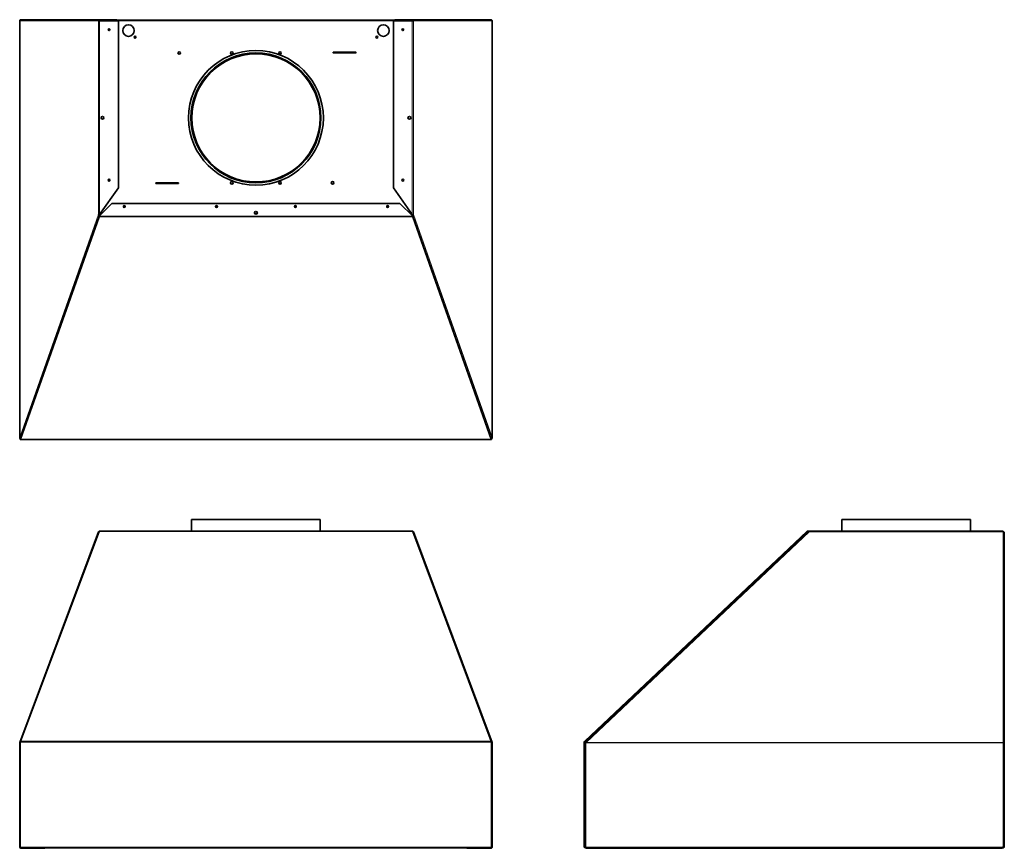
# Model space of a CAD drawing. Extents: x -1 to 73.9, y -1.5 to 61.5.
import ezdxf

# ---------------------------------------------------------------- set-up
doc = ezdxf.new("R2010")
doc.units = 0
doc.header["$MEASUREMENT"] = 0

msp = doc.modelspace()

# ---------------------------------------------------------------- linework, layer by layer
at = {"color": 7, "lineweight": 35}
for p, q in [((-0.95941, 61.440781), (-0.95941, 29.721281)), ((-0.953742, 61.440781), (-0.95941, 61.440781)), ((-0.86991, 61.530281), (-0.862946, 61.530281)), ((5.113986, 61.530281), (-0.862905, 61.530281)), ((5.113986, 61.440781), (5.030154, 61.440781)), ((5.084611, 61.471279), (5.065589, 61.471279)), ((5.084611, 61.471279), (5.084611, 61.49193)), ((5.113975, 61.500782), (28.887204, 61.500782)), ((5.113986, 61.530281), (6.435162, 61.530281)), ((5.113986, 61.500782), (5.139399, 61.500782)), ((5.113986, 61.440781), (6.551898, 61.440781)), ((6.435162, 61.530281), (6.435162, 61.500782)), ((6.551898, 61.440781), (6.551898, 48.74516)), ((28.887195, 61.440781), (27.449283, 61.440781)), ((27.449283, 61.440781), (27.449283, 48.74516)), ((28.887195, 61.530281), (27.566019, 61.530281)), ((27.566019, 61.530281), (27.566019, 61.500782)), ((28.887195, 61.500782), (28.861781, 61.500782)), ((28.887195, 61.530281), (34.864084, 61.530281)), ((28.971027, 61.440781), (28.887195, 61.440781)), ((28.916571, 61.49193), (28.916571, 61.471279)), ((28.93559, 61.471279), (28.916571, 61.471279)), ((34.871091, 61.530281), (34.864151, 61.530281)), ((34.954923, 61.440781), (34.960591, 61.440781)), ((34.960591, 61.440781), (34.960591, 29.721281)), ((24.580424, 59.058266), (22.906319, 59.058266)), ((22.906319, 58.996265), (24.580424, 58.996265)), ((5.113986, 46.70316), (6.551898, 48.74516)), ((11.094861, 49.121291), (9.420756, 49.121291)), ((9.420756, 49.05929), (11.094861, 49.05929)), ((28.887195, 46.70316), (27.449283, 48.74516)), ((5.079891, 46.583137), (6.050492, 47.547559)), ((6.050492, 47.547559), (27.950689, 47.547559)), ((27.950689, 47.547559), (28.921288, 46.583137)), ((5.070755, 46.541945), (-0.895073, 29.650586)), ((5.070755, 46.521688), (-0.895073, 29.630331)), ((5.113986, 46.70316), (5.030154, 46.70316)), ((5.070755, 46.521688), (5.070755, 46.541945)), ((5.11059, 46.686272), (5.11059, 46.70316)), ((5.112314, 46.638116), (5.112439, 46.658344)), ((5.133399, 46.63803), (5.112314, 46.638116)), ((5.133399, 46.63803), (5.133523, 46.658258)), ((5.134855, 46.637751), (5.133399, 46.63803)), ((28.866325, 46.637751), (28.867781, 46.63803)), ((28.867781, 46.63803), (28.867658, 46.658258)), ((28.867781, 46.63803), (28.888867, 46.638116)), ((28.887195, 46.70316), (28.971027, 46.70316)), ((28.888867, 46.638116), (28.888742, 46.658344)), ((28.89059, 46.686272), (28.89059, 46.70316)), ((28.930424, 46.521688), (28.930424, 46.541945)), ((34.896255, 29.650586), (28.930424, 46.541945)), ((34.896255, 29.630331), (28.930424, 46.521688)), ((-0.95941, 29.721281), (-0.929909, 29.721281)), ((-0.929909, 29.721281), (-0.929753, 29.728122)), ((-0.918524, 29.721281), (-0.929909, 29.721281)), ((-0.878577, 29.69728), (-0.919411, 29.69728)), ((-0.919411, 29.687385), (-0.919411, 29.69728)), ((-0.919411, 29.646719), (-0.919411, 29.63178)), ((-0.919411, 29.63178), (-0.919411, 29.602281)), ((34.920592, 29.602281), (-0.919411, 29.602281)), ((-0.888996, 29.667781), (-0.897056, 29.667781)), ((-0.895073, 29.630331), (-0.895073, 29.650586)), ((34.920592, 29.69728), (34.879768, 29.69728)), ((34.898247, 29.667781), (34.890187, 29.667781)), ((34.896255, 29.630331), (34.896255, 29.650586)), ((34.919703, 29.721281), (34.93109, 29.721281)), ((34.920592, 29.68737), (34.920592, 29.69728)), ((34.920592, 29.646712), (34.920592, 29.63178)), ((34.920592, 29.63178), (34.920592, 29.602281)), ((34.93109, 29.721281), (34.930934, 29.728122)), ((34.960591, 29.721281), (34.93109, 29.721281)), ((12.110591, 23.511124), (17.000591, 23.511124)), ((12.110591, 23.511124), (12.110591, 22.615131)), ((17.000591, 23.511124), (21.89059, 23.511124)), ((21.89059, 23.511124), (21.89059, 22.615131)), ((61.532756, 23.511124), (71.312756, 23.511124)), ((61.532756, 23.511124), (61.532756, 22.615116)), ((71.312756, 23.511124), (71.312756, 22.615116)), ((5.030154, 22.556969), (-0.953742, 6.552312)), ((5.070755, 22.590697), (-0.895073, 6.639656)), ((5.067414, 22.581761), (5.06504, 22.581088)), ((5.070755, 22.590697), (5.079891, 22.615126)), ((28.921288, 22.615126), (5.079891, 22.615126)), ((28.921288, 22.615126), (28.930424, 22.590697)), ((34.896255, 6.639656), (28.930424, 22.590697)), ((28.933766, 22.581761), (28.93614, 22.581088)), ((28.971027, 22.556969), (34.954923, 6.552312)), ((41.994312, 6.639656), (58.885666, 22.590697)), ((42.014564, 6.618208), (58.905923, 22.569248)), ((58.742753, 22.350947), (59.000124, 22.585625)), ((58.742753, 22.350947), (59.00011, 22.585608)), ((58.885666, 22.590697), (58.905923, 22.569248)), ((59.911537, 22.615126), (58.947115, 22.615126)), ((58.947115, 22.615126), (58.947115, 22.585625)), ((59.003666, 22.585625), (58.947115, 22.585625)), ((59.002008, 22.58734), (59.002094, 22.587299)), ((59.002094, 22.587299), (59.015412, 22.581088)), ((59.005684, 22.585625), (59.015412, 22.581088)), ((59.067138, 22.585625), (59.005684, 22.585625)), ((59.015412, 22.581088), (59.067138, 22.556969)), ((59.015412, 22.581088), (59.02027, 22.578824)), ((59.05025, 22.585625), (59.067138, 22.585625)), ((73.804759, 22.615126), (59.067138, 22.615126)), ((59.067138, 22.615126), (59.067138, 22.556969)), ((73.804759, 22.556969), (73.804759, 22.615126)), ((73.894259, 22.525625), (73.894259, 6.539706)), ((43.487871, 7.945754), (58.742753, 22.350947)), ((43.487871, 7.945754), (58.742753, 22.350947)), ((42.103959, 6.632296), (43.487871, 7.945754)), ((42.103959, 6.632296), (43.487871, 7.945754)), ((-0.95941, 6.520968), (-0.95941, -1.419031)), ((-0.95941, 6.520968), (-0.919423, 6.520968)), ((-0.953742, 6.552312), (-0.92611, 6.541981)), ((-0.919411, 6.574584), (-0.895073, 6.639656)), ((-0.919411, -1.411475), (-0.919411, 6.574584)), ((34.896255, 6.639656), (34.920592, 6.574584)), ((34.920592, -1.411475), (34.920592, 6.574584)), ((34.960591, 6.520968), (34.920601, 6.520968)), ((34.954923, 6.552312), (34.927291, 6.541981)), ((34.960591, 6.520968), (34.960591, -1.419031)), ((41.995758, 6.574584), (41.96626, 6.574584)), ((41.96626, -1.411475), (41.96626, 6.574584)), ((41.994312, 6.639656), (42.014564, 6.618208)), ((41.995758, -1.411475), (41.995758, 6.574584)), ((42.085259, 6.520968), (41.995758, 6.520968)), ((42.070356, 6.598648), (42.103959, 6.632296)), ((42.070356, 6.598648), (42.103959, 6.632296)), ((42.090584, 6.577178), (42.070356, 6.598648)), ((42.090584, 6.577178), (42.070356, 6.598648)), ((42.085259, 6.520968), (42.118449, 6.552312)), ((42.085259, 6.520968), (42.114306, 6.548397)), ((73.804759, 6.552312), (73.804759, 6.520968)), ((73.804759, 6.520968), (73.835257, 6.51654)), ((73.835257, 6.534625), (73.835257, 6.545423)), ((73.864756, 6.534625), (73.835257, 6.534625)), ((73.835257, 6.51654), (73.835257, 6.534625)), ((73.894259, 6.539706), (73.864756, 6.539706)), ((73.864756, 6.511611), (73.864756, 6.534625)), ((73.894259, 6.500965), (73.894259, 6.539706)), ((73.894259, -1.419031), (73.894259, 6.500964)), ((-0.919423, -1.419031), (-0.95941, -1.419031)), ((-0.919411, -1.411475), (-0.919411, -1.458976)), ((34.920592, -1.458976), (-0.919411, -1.458976)), ((-0.88941, -1.465375), (-0.88941, -1.458953)), ((-0.88941, -1.465375), (0.939194, -1.465375)), ((0.90109, -1.479032), (-0.86991, -1.479032)), ((0.977665, -1.465375), (33.023559, -1.465375)), ((33.062033, -1.465375), (34.890588, -1.465375)), ((33.100091, -1.479032), (34.871091, -1.479032)), ((34.890588, -1.465375), (34.890588, -1.458953)), ((34.920592, -1.411475), (34.920592, -1.458976)), ((34.960591, -1.419031), (34.920601, -1.419031)), ((42.085259, -1.419031), (41.997421, -1.419031)), ((42.085259, -1.419031), (42.085259, -1.508532)), ((73.74976, -1.419031), (73.74976, -1.508532)), ((73.74976, -1.419031), (73.804759, -1.419031)), ((73.804759, -1.419031), (73.894259, -1.419031)), ((73.835257, -1.465375), (73.835257, -1.419031)), ((73.835257, -1.465375), (73.864756, -1.465375)), ((73.864756, -1.465375), (73.864756, -1.419031)), ((0.90109, -1.508532), (-0.86991, -1.508532)), ((33.100091, -1.508532), (34.871091, -1.508532)), ((73.74976, -1.508532), (42.085259, -1.508532))]:
    msp.add_line(p, q, dxfattribs=at)
at = {"color": 7, "lineweight": 13}
for p, q in [((-0.953742, 61.440781), (-0.953742, 29.754473)), ((-0.953742, 61.440781), (5.030154, 61.440781)), ((5.030154, 61.440781), (5.030154, 46.70316)), ((5.113986, 61.440781), (5.113986, 46.70316)), ((6.551898, 61.431279), (27.449283, 61.431279)), ((28.887195, 61.440781), (28.887195, 46.70316)), ((34.954923, 61.440781), (28.971027, 61.440781)), ((28.971027, 61.440781), (28.971027, 46.70316)), ((34.954923, 61.440781), (34.954923, 29.754473)), ((5.030154, 46.70316), (-0.953742, 29.754473)), ((28.930424, 46.521688), (5.070755, 46.521688)), ((28.921288, 46.583137), (5.079891, 46.583137)), ((5.099937, 46.603057), (5.112314, 46.638116)), ((5.11059, 46.686272), (5.183688, 46.686272)), ((28.817492, 46.686272), (28.89059, 46.686272)), ((28.901242, 46.603057), (28.888867, 46.638116)), ((28.971027, 46.70316), (34.954923, 29.754473)), ((34.896255, 29.630331), (-0.895073, 29.630331)), ((28.930424, 22.590697), (5.070755, 22.590697)), ((42.070356, 6.598648), (59.002094, 22.587299)), ((59.067138, 22.556969), (42.118449, 6.552312)), ((73.804759, 22.556969), (59.067138, 22.556969)), ((73.804759, 6.552312), (73.804759, 22.556969)), ((34.920592, 6.574584), (-0.919411, 6.574584)), ((34.896255, 6.639656), (-0.895073, 6.639656)), ((73.804759, 6.520968), (42.085259, 6.520968)), ((42.085259, 6.520968), (42.085259, -1.419031)), ((73.804759, 6.552312), (42.118449, 6.552312)), ((73.804759, -1.419031), (73.804759, 6.520968)), ((-0.919411, -1.411475), (34.920592, -1.411475)), ((42.085259, -1.419031), (73.74976, -1.419031))]:
    msp.add_line(p, q, dxfattribs=at)
at = {"color": 7, "lineweight": 35}
for points in [[(-0.862905, 61.530281), (-0.876787, 61.529161), (-0.890352, 61.52585), (-0.903219, 61.520443), (-0.915208, 61.513018), (-0.925923, 61.503829), (-0.935143, 61.493088), (-0.942717, 61.481006), (-0.948405, 61.467963), (-0.95212, 61.454199), (-0.953742, 61.440781)], [(5.110346, 61.440781), (5.109326, 61.452685), (5.107476, 61.464267), (5.104811, 61.474979), (5.10136, 61.484404), (5.098267, 61.490402), (5.094845, 61.495159), (5.09138, 61.498379), (5.087815, 61.500249), (5.084611, 61.500782)], [(5.109846, 61.440781), (5.107276, 61.45082), (5.102946, 61.459615), (5.097176, 61.46629), (5.091005, 61.470049), (5.084611, 61.471279)], [(28.916571, 61.500782), (28.911844, 61.499619), (28.90718, 61.496082), (28.902828, 61.490267), (28.897799, 61.479329), (28.894033, 61.465853), (28.891652, 61.450955), (28.890835, 61.440781)], [(28.916571, 61.471279), (28.911178, 61.470409), (28.905878, 61.467737), (28.901002, 61.463306), (28.897724, 61.458817), (28.895004, 61.453588), (28.892789, 61.447379), (28.891332, 61.440781)], [(34.864084, 61.530281), (34.877951, 61.529171), (34.891482, 61.525869), (34.904355, 61.520467), (34.916271, 61.51311), (34.927005, 61.503925), (34.936252, 61.493194), (34.943809, 61.481174), (34.949514, 61.468165), (34.953214, 61.45465), (34.954923, 61.440781)], [(5.080213, 46.665765), (5.07308, 46.671306), (5.067155, 46.678111), (5.062603, 46.685911), (5.059497, 46.694355), (5.057785, 46.70316)], [(28.920966, 46.665765), (28.9281, 46.671306), (28.934026, 46.678111), (28.938577, 46.685911), (28.941684, 46.694355), (28.943395, 46.70316)], [(-0.953742, 29.754473), (-0.948385, 29.745709), (-0.941044, 29.737385), (-0.932004, 29.729739), (-0.924296, 29.724566), (-0.915921, 29.71994), (-0.90302, 29.714377), (-0.889299, 29.710155), (-0.875052, 29.707372)], [(-0.919411, 29.63178), (-0.912221, 29.633181), (-0.905344, 29.637336), (-0.89919, 29.643963), (-0.895073, 29.650586)], [(34.954923, 29.754473), (34.949567, 29.745709), (34.942223, 29.737385), (34.933186, 29.729742), (34.925475, 29.724566), (34.9171, 29.71994), (34.904201, 29.714377), (34.890478, 29.710155), (34.876233, 29.707372)], [(34.896255, 29.650586), (34.901724, 29.642219), (34.908212, 29.636033), (34.915358, 29.632518), (34.920592, 29.63178)], [(-0.953742, 6.552312), (-0.949512, 6.561288), (-0.943837, 6.569527), (-0.936837, 6.576895), (-0.930813, 6.581783), (-0.924202, 6.586087), (-0.913081, 6.591507)], [(-0.919411, 6.545157), (-0.922568, 6.544532), (-0.924815, 6.543527), (-0.926052, 6.542125)], [(34.954923, 6.552312), (34.950691, 6.561288), (34.945015, 6.569527), (34.938018, 6.576895), (34.931994, 6.581783), (34.925383, 6.586087), (34.914262, 6.591507)], [(34.920592, 6.545157), (34.924698, 6.544204), (34.926097, 6.543456), (34.927291, 6.541981)], [(42.118449, 6.552312), (42.098557, 6.57581), (42.089286, 6.585317), (42.081174, 6.592666), (42.074667, 6.597444), (42.072369, 6.598591), (42.071254, 6.598865), (42.070827, 6.598853), (42.070356, 6.598648)], [(42.114181, 6.548279), (42.102901, 6.563425), (42.0949, 6.572907), (42.090939, 6.576955), (42.090646, 6.577165), (42.090584, 6.577178)], [(42.114181, 6.548279), (42.102901, 6.563425), (42.0949, 6.572907), (42.090939, 6.576955), (42.090646, 6.577165), (42.090584, 6.577178)], [(73.894259, 6.539706), (73.893716, 6.541832), (73.892121, 6.543905), (73.885959, 6.54771), (73.876424, 6.550819), (73.867673, 6.55256), (73.857787, 6.553781), (73.844826, 6.554531), (73.831037, 6.554484), (73.804759, 6.552312)], [(73.864756, 6.539706), (73.86465, 6.540255), (73.863775, 6.541331), (73.862069, 6.54234), (73.856461, 6.544018), (73.84385, 6.545371), (73.828187, 6.545094), (73.811218, 6.543144), (73.804759, 6.541981)], [(73.804759, 6.520968), (73.848786, 6.514419), (73.868879, 6.510797), (73.885085, 6.506781), (73.890712, 6.50456), (73.89313, 6.502985), (73.893846, 6.502181), (73.894259, 6.500964)]]:
    msp.add_lwpolyline(points, dxfattribs=at)
for centre, radius in [((5.832942, 60.76824), 0.068), ((7.31059, 60.70078), 0.4375), ((26.69059, 60.70078), 0.4375), ((28.168239, 60.76824), 0.068), ((7.81059, 60.200782), 0.068), ((26.190589, 60.200782), 0.068), ((17.000591, 54.058775), 5.125), ((11.170756, 58.996265), 0.098), ((17.000591, 54.058775), 4.9375), ((17.000591, 54.058775), 4.89), ((17.000591, 54.058775), 4.875), ((15.170757, 58.996265), 0.098), ((18.830425, 58.996265), 0.098), ((5.33559, 54.069199), 0.1065), ((28.665589, 54.069199), 0.1065), ((5.832942, 49.320337), 0.068), ((15.170757, 49.121291), 0.098), ((18.830425, 49.121291), 0.098), ((22.830424, 49.121291), 0.098), ((28.168239, 49.320337), 0.068), ((6.990591, 47.314818), 0.068), ((14.00059, 47.314818), 0.068), ((20.00059, 47.314818), 0.068), ((27.010589, 47.314818), 0.068), ((17.000591, 46.84256), 0.1065)]:
    msp.add_circle(centre, radius, dxfattribs=at)
at = {"color": 7, "lineweight": 13}
msp.add_circle((17.000591, 54.058775), 4.935, dxfattribs=at)
at = {"color": 7, "lineweight": 35}
for centre, radius, start, end in [((-0.86991, 61.440781), 0.0895, 90.000003, 179.999995), ((34.871091, 61.440781), 0.0895, 0, 90.000003), ((22.906319, 59.027263), 0.031, 90.000003, 269.999997), ((24.580424, 59.027263), 0.031, 269.999997, 90.000003), ((9.420756, 49.090288), 0.031, 90.000003, 269.999997), ((11.094861, 49.090288), 0.031, 269.999997, 90.000003), ((6.990591, 47.286271), 0.068, 12.116551, 167.883523), ((14.00059, 47.347374), 0.068, 193.848367, 346.151636), ((20.00059, 47.347374), 0.068, 193.848367, 346.1517), ((27.010589, 47.286271), 0.068, 12.116551, 167.883523), ((5.105245, 46.716232), 0.076227, 189.873211, 238.180366), ((5.111798, 46.727276), 0.089129, 238.345137, 270.331952), ((5.107184, 46.709922), 0.051773, 238.584303, 273.769907), ((17.000591, 46.875279), 0.1065, 188.837112, 351.162957), ((28.889381, 46.727276), 0.089129, 269.668043, 301.654858), ((28.893997, 46.709922), 0.051773, 266.230088, 301.415698), ((28.895937, 46.716232), 0.076227, 301.819636, 350.126785), ((-0.86991, 29.721281), 0.0895, 180.000005, 247.616655), ((-0.859639, 29.721331), 0.099769, 160.598388, 180.029174), ((-0.86991, 29.721281), 0.06, 179.999995, 250.372581), ((34.871091, 29.721281), 0.06, 289.627557, 360), ((34.871091, 29.721281), 0.0895, 292.383347, 360), ((34.860821, 29.721331), 0.099769, 359.970824, 19.401618), ((5.113986, 22.525625), 0.0895, 114.494263, 159.499998), ((28.887195, 22.525625), 0.0895, 20.5, 65.505735), ((58.947115, 22.525625), 0.0895, 90.000003, 133.360004), ((58.947115, 22.525625), 0.06, 90.000003, 133.360004), ((59.05025, 22.516124), 0.0695, 90.000003, 115.557498), ((73.795257, 22.516124), 0.0695, 30.629157, 82.143605), ((-0.86991, 6.520968), 0.0895, 159.499998, 179.999995), ((-0.86991, 6.520968), 0.06, 159.499998, 180.000005), ((-0.882403, 6.525579), 0.046685, 142.436847, 159.430125), ((34.883581, 6.525579), 0.046685, 20.569878, 37.563151), ((34.871091, 6.520968), 0.06, 360, 20.5), ((34.871091, 6.520968), 0.0895, 360, 20.5), ((42.05576, 6.574584), 0.0895, 133.360004, 179.999995), ((42.05576, 6.574584), 0.06, 133.360004, 179.999995), ((-0.86991, -1.419031), 0.0895, 180.000005, 269.999997), ((-0.86991, -1.419031), 0.06, 180.000005, 214.411595), ((-0.86991, -1.419031), 0.06, 221.738639, 269.999997), ((0.90109, -1.419031), 0.06, 269.999997, 318.261359), ((0.90109, -1.419031), 0.0895, 269.999997, 333.493332), ((33.100091, -1.419031), 0.0895, 206.506661, 269.999997), ((33.100091, -1.419031), 0.06, 221.738639, 269.999997), ((34.871091, -1.419031), 0.0895, 269.999997, 0), ((34.871091, -1.419031), 0.06, 269.999997, 318.261359), ((34.871091, -1.419031), 0.06, 325.588411, 0), ((42.013756, -1.411475), 0.0475, 180.000005, 350.846899), ((42.013756, -1.411475), 0.018, 180.000005, 335.179658)]:
    msp.add_arc(centre, radius, start, end, dxfattribs=at)
for centre, major_axis, ratio, start_param, end_param in [((5.113986, 61.440781), (0, 0.089501), 0.936672, 0, 1.570796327), ((5.113986, 61.440781), (0, 0.060002), 0.936672, 0, 1.570796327), ((28.887195, 61.440781), (0, 0.089501), 0.936672, 4.712388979, 6.283185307), ((28.887195, 61.440781), (0, 0.060002), 0.936672, 4.712388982, 6.283185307), ((5.046446, 46.583113), (-0.000012, -0.089457), 0.373875, 0.814036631, 1.571134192), ((5.046489, 46.583093), (-0.000036, -0.05993), 0.557378, 0.814256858, 1.571865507), ((28.954691, 46.583093), (0.000036, -0.05993), 0.557378, 4.711319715, 5.4689284), ((28.954735, 46.583113), (0.000012, -0.089457), 0.373875, 4.71205104, 5.469148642), ((-0.919411, 29.691796), (0.000002, -0.089515), 0.373978, 6.283176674, 7.097131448), ((34.920592, 29.691796), (-0.000002, -0.089515), 0.373978, 5.46923913, 6.283193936), ((5.121727, 22.546637), (0.092721, -0.004896), 0.435321, 2.251357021, 3.00538048), ((28.879455, 22.546637), (0.092721, 0.004896), 0.435321, 0.136212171, 0.890235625), ((73.804759, 22.525625), (0.089501, 0), 0.350207, 0, 1.570796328), ((73.804759, 22.525625), (-0.089501, 0), 0.350207, 3.141592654, 4.115670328)]:
    msp.add_ellipse(centre, major_axis=major_axis, ratio=ratio, start_param=start_param, end_param=end_param, dxfattribs=at)

doc.saveas('drawing.dxf')
